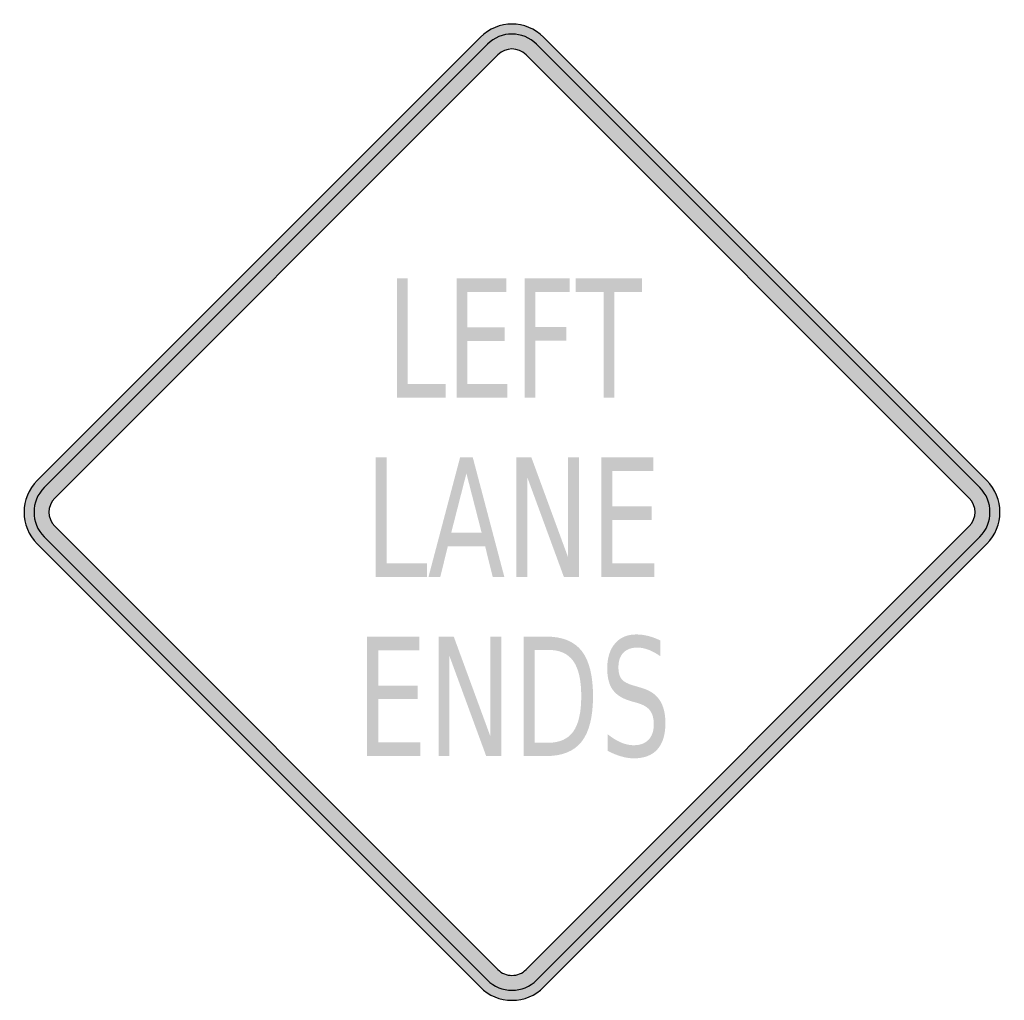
# Model space of a CAD drawing. Header units: inches. Extents: x -25.7 to 25.7, y -25.5 to 25.7.
import ezdxf

# ---------------------------------------------------------------- set-up
doc = ezdxf.new("R2010")
doc.units = ezdxf.units.IN
doc.header["$MEASUREMENT"] = 0

msp = doc.modelspace()

# ---------------------------------------------------------------- hatches: boundary and pattern name
h = msp.add_hatch(color=7)
h.paths.add_polyline_path([(-1.655, -24.769), (-24.769, -1.655), (-24.981, -1.409), (-25.15, -1.154), (-25.286, -0.882), (-25.379, -0.594), (-25.439, -0.297), (-25.456, 0), (-25.439, 0.297), (-25.379, 0.594), (-25.286, 0.882), (-25.15, 1.154), (-24.981, 1.409), (-24.769, 1.655), (-1.655, 24.769), (-1.409, 24.981), (-1.154, 25.15), (-0.882, 25.286), (-0.594, 25.379), (-0.297, 25.439), (0, 25.456), (0.297, 25.439), (0.594, 25.379), (0.882, 25.286), (1.154, 25.15), (1.409, 24.981), (1.655, 24.769), (24.769, 1.655), (24.981, 1.409), (25.15, 1.154), (25.286, 0.882), (25.379, 0.594), (25.439, 0.297), (25.456, 0), (25.439, -0.297), (25.379, -0.594), (25.286, -0.882), (25.15, -1.154), (24.981, -1.409), (24.769, -1.655), (1.655, -24.769), (1.417, -24.972), (1.162, -25.142), (0.891, -25.278), (0.602, -25.379), (0.305, -25.439), (0, -25.456), (-0.305, -25.439), (-0.602, -25.379), (-0.891, -25.278), (-1.162, -25.142), (-1.417, -24.972), (-1.655, -24.769)])
h.paths.add_polyline_path([(-0.73, -23.852), (-23.852, -0.73), (-23.945, -0.628), (-24.022, -0.509), (-24.081, -0.39), (-24.124, -0.263), (-24.158, 0), (-24.124, 0.263), (-24.081, 0.39), (-24.022, 0.509), (-23.945, 0.628), (-23.852, 0.73), (-0.73, 23.852), (-0.628, 23.945), (-0.509, 24.022), (-0.39, 24.081), (-0.263, 24.124), (0, 24.158), (0.263, 24.124), (0.39, 24.081), (0.509, 24.022), (0.628, 23.945), (0.73, 23.852), (23.852, 0.73), (23.945, 0.628), (24.022, 0.509), (24.081, 0.39), (24.124, 0.263), (24.158, 0), (24.124, -0.263), (24.081, -0.39), (24.022, -0.509), (23.945, -0.628), (23.852, -0.73), (0.73, -23.852), (0.628, -23.945), (0.518, -24.022), (0.399, -24.081), (0.272, -24.124), (0.136, -24.149), (0, -24.158), (-0.136, -24.149), (-0.272, -24.124), (-0.399, -24.081), (-0.518, -24.022), (-0.628, -23.945), (-0.73, -23.852)], flags=0)
for points in [[(-6.003, 12.195), (-5.449, 12.195), (-5.449, 6.677), (-3.457, 6.677), (-3.457, 5.967), (-6.003, 5.967), (-6.003, 12.195)], [(-2.879, 12.195), (-0.294, 12.195), (-0.294, 11.486), (-2.325, 11.486), (-2.325, 9.642), (-0.376, 9.642), (-0.376, 8.933), (-2.325, 8.933), (-2.325, 6.677), (-0.242, 6.677), (-0.242, 5.967), (-2.879, 5.967), (-2.879, 12.195)], [(0.666, 12.195), (3.017, 12.195), (3.017, 11.486), (1.22, 11.486), (1.22, 9.651), (2.843, 9.651), (2.843, 8.942), (1.22, 8.942), (1.22, 5.967), (0.666, 5.967), (0.666, 12.195)], [(3.33, 12.195), (6.79, 12.195), (6.79, 11.486), (5.337, 11.486), (5.337, 5.967), (4.783, 5.967), (4.783, 11.486), (3.33, 11.486), (3.33, 12.195)], [(-7.116, 2.853), (-6.532, 2.853), (-6.532, -2.665), (-4.431, -2.665), (-4.431, -3.375), (-7.116, -3.375), (-7.116, 2.853)], [(0.226, 2.853), (1.013, 2.853), (2.928, -2.357), (2.928, 2.853), (3.493, 2.853), (3.493, -3.375), (2.706, -3.375), (0.792, 1.836), (0.792, -3.375), (0.226, -3.375), (0.226, 2.853)], [(4.653, 2.853), (7.38, 2.853), (7.38, 2.144), (5.237, 2.144), (5.237, 0.3), (7.293, 0.3), (7.293, -0.409), (5.237, -0.409), (5.237, -2.665), (7.434, -2.665), (7.434, -3.375), (4.653, -3.375), (4.653, 2.853)], [(-7.565, -6.489), (-4.838, -6.489), (-4.838, -7.198), (-6.98, -7.198), (-6.98, -9.042), (-4.925, -9.042), (-4.925, -9.751), (-6.98, -9.751), (-6.98, -12.007), (-4.783, -12.007), (-4.783, -12.717), (-7.565, -12.717), (-7.565, -6.489)], [(-3.826, -6.489), (-3.039, -6.489), (-1.125, -11.699), (-1.125, -6.489), (-0.56, -6.489), (-0.56, -12.717), (-1.347, -12.717), (-3.261, -7.506), (-3.261, -12.717), (-3.826, -12.717), (-3.826, -6.489)]]:
    msp.add_hatch(color=7).paths.add_polyline_path(points)
h = msp.add_hatch(color=7)
h.paths.add_polyline_path([(-2.709, 2.853), (-2.045, 2.853), (-0.4, -3.375), (-1.007, -3.375), (-1.402, -1.777), (-3.349, -1.777), (-3.74, -3.375), (-4.357, -3.375), (-2.709, 2.853)])
h.paths.add_polyline_path([(-2.379, 2.023), (-3.172, -1.076), (-1.582, -1.076), (-2.379, 2.023)], flags=0)
h = msp.add_hatch(color=7)
edge = h.paths.add_edge_path()
edge.add_line((0.6, -6.489), (1.798, -6.489))
edge.add_spline(control_points=[(1.798, -6.489), (2.635, -6.489), (3.249, -6.74), (3.64, -7.242), (4.031, -7.744), (4.226, -8.528), (4.226, -9.596), (4.226, -10.67), (4.03, -11.458), (3.637, -11.962), (3.244, -12.465), (2.631, -12.717), (1.798, -12.717)], knot_values=[0, 0, 0, 0, 1, 1, 1, 2, 2, 2, 3, 3, 3, 4, 4, 4, 4], degree=3, periodic=0)
edge.add_line((1.798, -12.717), (0.6, -12.717))
edge.add_line((0.6, -12.717), (0.6, -6.489))
edge = h.paths.add_edge_path(flags=0)
edge.add_line((1.185, -7.181), (1.185, -12.024))
edge.add_line((1.185, -12.024), (1.888, -12.024))
edge.add_spline(control_points=[(1.888, -12.024), (2.483, -12.024), (2.92, -11.829), (3.197, -11.44), (3.474, -11.051), (3.613, -10.436), (3.613, -9.596), (3.613, -8.762), (3.474, -8.151), (3.197, -7.763), (2.92, -7.375), (2.483, -7.181), (1.888, -7.181)], knot_values=[0, 0, 0, 0, 1, 1, 1, 2, 2, 2, 3, 3, 3, 4, 4, 4, 4], degree=3, periodic=0)
edge.add_line((1.888, -7.181), (1.185, -7.181))
h = msp.add_hatch(color=7)
edge = h.paths.add_edge_path()
edge.add_line((7.743, -6.693), (7.743, -7.515))
edge.add_spline(control_points=[(7.743, -7.515), (7.523, -7.362), (7.314, -7.248), (7.117, -7.173), (6.92, -7.098), (6.731, -7.06), (6.549, -7.06), (6.23, -7.06), (5.984, -7.149), (5.811, -7.327), (5.639, -7.505), (5.553, -7.758), (5.553, -8.086), (5.553, -8.362), (5.61, -8.569), (5.725, -8.71), (5.839, -8.85), (6.057, -8.964), (6.378, -9.05)], knot_values=[0, 0, 0, 0, 1, 1, 1, 2, 2, 2, 3, 3, 3, 4, 4, 4, 5, 5, 5, 6, 6, 6, 6], degree=3, periodic=0)
edge.add_line((6.378, -9.05), (6.728, -9.154))
edge.add_spline(control_points=[(6.728, -9.154), (7.165, -9.274), (7.487, -9.484), (7.694, -9.786), (7.9, -10.088), (8.004, -10.492), (8.004, -10.998), (8.004, -11.601), (7.864, -12.059), (7.585, -12.37), (7.305, -12.682), (6.894, -12.838), (6.353, -12.838), (6.147, -12.838), (5.929, -12.804), (5.699, -12.737), (5.469, -12.671), (5.231, -12.572), (4.984, -12.441)], knot_values=[0, 0, 0, 0, 1, 1, 1, 2, 2, 2, 3, 3, 3, 4, 4, 4, 5, 5, 5, 6, 6, 6, 6], degree=3, periodic=0)
edge.add_line((4.984, -12.441), (4.984, -11.574))
edge.add_spline(control_points=[(4.984, -11.574), (5.222, -11.765), (5.454, -11.91), (5.681, -12.007), (5.908, -12.105), (6.132, -12.153), (6.353, -12.153), (6.685, -12.153), (6.942, -12.059), (7.124, -11.87), (7.306, -11.681), (7.397, -11.411), (7.397, -11.061), (7.397, -10.755), (7.331, -10.515), (7.201, -10.343), (7.07, -10.171), (6.856, -10.041), (6.558, -9.955)], knot_values=[0, 0, 0, 0, 1, 1, 1, 2, 2, 2, 3, 3, 3, 4, 4, 4, 5, 5, 5, 6, 6, 6, 6], degree=3, periodic=0)
edge.add_line((6.558, -9.955), (6.205, -9.855))
edge.add_spline(control_points=[(6.205, -9.855), (5.768, -9.73), (5.453, -9.534), (5.259, -9.267), (5.065, -9), (4.968, -8.629), (4.968, -8.153), (4.968, -7.602), (5.103, -7.169), (5.371, -6.852), (5.64, -6.534), (6.01, -6.376), (6.481, -6.376), (6.685, -6.376), (6.891, -6.402), (7.101, -6.455), (7.311, -6.508), (7.525, -6.587), (7.743, -6.693)], knot_values=[0, 0, 0, 0, 1, 1, 1, 2, 2, 2, 3, 3, 3, 4, 4, 4, 5, 5, 5, 6, 6, 6, 6], degree=3, periodic=0)

# ---------------------------------------------------------------- linework, layer by layer
at = {"color": 7}
for p, q in [((-24.771, 1.652), (-1.652, 24.772)), ((1.652, 24.772), (24.772, 1.652)), ((-24.404, 1.286), (-1.284, 24.406)), ((1.286, 24.406), (24.405, 1.286)), ((-23.851, 0.734), (-0.732, 23.855)), ((0.735, 23.855), (23.854, 0.734)), ((-23.851, -0.732), (-0.732, -23.852)), ((23.854, -0.732), (0.735, -23.852)), ((-24.404, -1.285), (-1.284, -24.404)), ((24.405, -1.285), (1.286, -24.404)), ((-24.771, -1.652), (-1.652, -24.771)), ((24.772, -1.652), (1.652, -24.771))]:
    msp.add_line(p, q, dxfattribs=at)
for points in [[(1.652, 24.772), (0.739, 25.684), (-0.739, 25.684), (-1.651, 24.772)], [(1.284, 24.404), (0.575, 25.114), (-0.575, 25.114), (-1.284, 24.405)], [(0.733, 23.853), (0.328, 24.258), (-0.328, 24.258), (-0.733, 23.853)], [(-24.772, 1.652), (-25.684, 0.739), (-25.684, -0.739), (-24.772, -1.651)], [(24.772, -1.651), (25.684, -0.739), (25.684, 0.739), (24.772, 1.652)], [(-24.405, 1.284), (-25.114, 0.575), (-25.114, -0.575), (-24.405, -1.284)], [(24.405, -1.284), (25.114, -0.575), (25.114, 0.575), (24.405, 1.284)], [(-23.853, 0.733), (-24.258, 0.328), (-24.258, -0.328), (-23.853, -0.733)], [(23.853, -0.733), (24.258, -0.328), (24.258, 0.328), (23.853, 0.733)]]:
    msp.add_open_spline(points, degree=3, dxfattribs=at)
for points in [[(-0.733, -23.853), (-0.538, -24.047), (-0.275, -24.157), (0, -24.157), (0.275, -24.157), (0.539, -24.047), (0.733, -23.853)], [(-1.284, -24.405), (-0.943, -24.745), (-0.482, -24.936), (0, -24.936), (0.482, -24.936), (0.944, -24.745), (1.284, -24.404)], [(-1.651, -24.772), (-1.213, -25.21), (-0.619, -25.456), (0, -25.456), (0.62, -25.456), (1.214, -25.21), (1.652, -24.772)]]:
    msp.add_open_spline(points, degree=3, knots=[0, 0, 0, 0, 1, 1, 1, 2, 2, 2, 2], dxfattribs=at)

doc.saveas('drawing.dxf')
